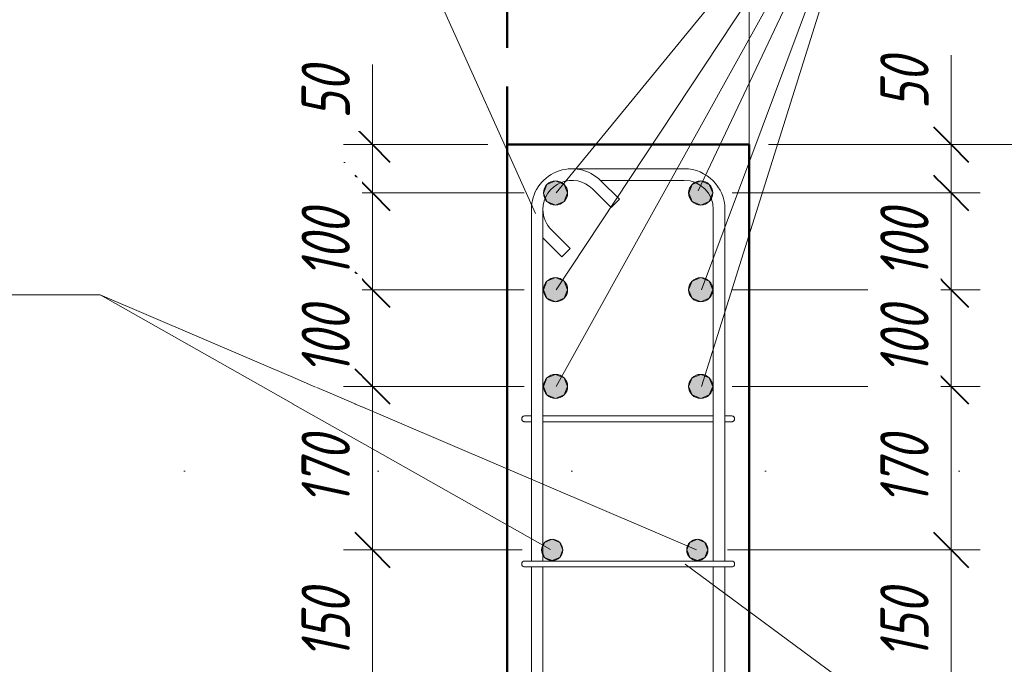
# Model space of a CAD drawing. Header units: millimetres. Extents: x 69109 to 82042, y -118926 to 7624.
# Tile 15 of 31: x 69646 to 70664, y 4863 to 5529. Entities that reach past the tile are written whole.
import ezdxf

# ---------------------------------------------------------------- set-up
doc = ezdxf.new("R2010")
doc.units = ezdxf.units.MM
for name, pattern in [('ADSK_Линия разреза', [400, 0, -200, 0, -200]), ('ADSK_Линия сетки', [500, 400, -50, 0, -50]), ('ADSK_Невидимые', [100, 60, -40]), ('ADSK_Пунктирная_п5', [100, 0, -100])]:
    doc.linetypes.add(name, pattern=pattern)
for name, color, linetype, lineweight in [('A-____-____-DIMS', 211, 'Continuous', 9), ('A-____-____-DIMS-20', 211, 'Continuous', 9), ('A-FLOR-____-OTLN', 192, 'Continuous', 20), ('A-WALL-____-HDLN', 110, 'ADSK_Невидимые', 20), ('G-____-____-SYMB', 111, 'ADSK_Пунктирная_п5', 20), ('S-COLS-____-MCUT', 52, 'Continuous', 50), ('S-GRID-____-OTLN', 1, 'Continuous', 9), ('S-RBAR-____-IDEN', 171, 'Continuous', 20), ('S-RBAR-____-MCUT', 171, 'Continuous', 20), ('S-RBAR-____-OTLN', 171, 'Continuous', 100)]:
    doc.layers.add(name, color=color, linetype=linetype, lineweight=lineweight)
doc.styles.add('GOST Common_I_2', font='GOST_Common Italic.ttf', dxfattribs={"width": 0.8, "height": 50})
doc.dimstyles.new('ADSK_Округление_5мм__Узкий_', dxfattribs={"dimscale": 304.8, "dimtxt": 0.164979, "dimasz": 0.11811, "dimexe": 0.098425, "dimexo": 0.000215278, "dimgap": 0.026247, "dimtad": 1, "dimdec": 0, "dimlfac": 304.8, "dimrnd": 5, "dimdsep": 46, "dimtxsty": 'GOST Common_I_2', "dimblk1": 'OBLIQUE', "dimblk2": 'OBLIQUE', "dimsah": 1, "dimcen": 0.09, "dimdle": 0.098425, "dimazin": 0, "dimtfac": 1, "dimtdec": 4, "dimtix": 1, "dimtmove": 1, "dimatfit": 3, "dimfxl": 1, "dimtvp": 1, "dimtfill": 1, "dimtolj": 1, "dimtzin": 0, "dimlwd": 20, "dimlwe": 20, "dimarcsym": 2})
doc.dimstyles.new('ADSK_Округление_5мм__Узкий__1', dxfattribs={"dimscale": 304.8, "dimtxt": 0.164979, "dimasz": 0.11811, "dimexe": 0.098425, "dimexo": 0.000215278, "dimgap": 0.026247, "dimtad": 1, "dimdec": 0, "dimlfac": 304.8, "dimrnd": 5, "dimdsep": 46, "dimtxsty": 'GOST Common_I_2', "dimblk1": 'OBLIQUE', "dimblk2": 'OBLIQUE', "dimsah": 1, "dimcen": 0.09, "dimdle": 0.098425, "dimazin": 0, "dimtfac": 1, "dimtdec": 4, "dimtix": 1, "dimtmove": 0, "dimatfit": 3, "dimfxl": 1, "dimtvp": 1, "dimtfill": 1, "dimtolj": 1, "dimtzin": 0, "dimlwd": 20, "dimlwe": 20, "dimarcsym": 2})

# ---------------------------------------------------------------- blocks, each defined once
blk = doc.blocks.new('DIMBLOCK5-КЖ1_ПЭ_ВЭ1_Армирование_Пилоны_Пм-1_7')
at = {"layer": 'A-____-____-DIMS-20', "lineweight": 40}
for p, q in [((70608.8, 4981), (70590.8, 4999)), ((70608.8, 4981), (70626.8, 4963)), ((70608.8, 4831), (70590.8, 4849)), ((70608.8, 4831), (70626.8, 4813))]:
    blk.add_line(p, q, dxfattribs=at)
at = {"layer": 'A-____-____-DIMS-20', "lineweight": 20}
for p, q in [((70608.8, 4981), (70377.5, 4981)), ((70608.8, 4831), (70608.8, 4981)), ((70608.8, 4981), (70638.8, 4981)), ((70608.8, 4831), (70377.5, 4831)), ((70608.8, 4831), (70638.8, 4831))]:
    blk.add_line(p, q, dxfattribs=at)
at = {"layer": 'A-____-____-DIMS-20', "color": 0, "lineweight": 20, "insert": (70535.5, 4867.7), "char_height": 50, "width": 92.048, "attachment_point": 1, "rotation": 90, "line_spacing_factor": 1.022761, "style": 'GOST Common_I_2', "bg_fill": 3, "box_fill_scale": 1.25, "bg_fill_color": 256, "bg_fill_true_color": 13158600, "bg_fill_transparency": 0}
blk.add_mtext('150', dxfattribs=at)
blk = doc.blocks.new('_Oblique')
at = {"color": 0, "linetype": 'ByBlock', "lineweight": -2}
blk.add_line((-0.5, -0.5), (0.5, 0.5), dxfattribs=at)
blk = doc.blocks.new('DIMBLOCK6-КЖ1_ПЭ_ВЭ1_Армирование_Пилоны_Пм-1_7')
at = {"layer": 'A-____-____-DIMS-20', "lineweight": 40}
for p, q in [((70608.8, 5150), (70590.8, 5168)), ((70608.8, 5150), (70626.8, 5132)), ((70608.8, 4981), (70590.8, 4999)), ((70608.8, 4981), (70626.8, 4963))]:
    blk.add_line(p, q, dxfattribs=at)
at = {"layer": 'A-____-____-DIMS-20', "lineweight": 20}
for p, q in [((70608.8, 5150), (70382.5, 5150)), ((70608.8, 4981), (70608.8, 5150)), ((70608.8, 5150), (70638.8, 5150)), ((70608.8, 4981), (70377.5, 4981)), ((70608.8, 4981), (70638.8, 4981))]:
    blk.add_line(p, q, dxfattribs=at)
at = {"layer": 'A-____-____-DIMS-20', "color": 0, "lineweight": 20, "insert": (70535.5, 5027.2), "char_height": 50, "width": 92.048, "attachment_point": 1, "rotation": 90, "line_spacing_factor": 1.022761, "style": 'GOST Common_I_2', "bg_fill": 3, "box_fill_scale": 1.25, "bg_fill_color": 256, "bg_fill_true_color": 13158600, "bg_fill_transparency": 0}
blk.add_mtext('170', dxfattribs=at)
blk = doc.blocks.new('DIMBLOCK7-КЖ1_ПЭ_ВЭ1_Армирование_Пилоны_Пм-1_7')
at = {"layer": 'A-____-____-DIMS-20', "lineweight": 40}
for p, q in [((70608.8, 5250), (70590.8, 5268)), ((70608.8, 5250), (70626.8, 5232)), ((70608.8, 5150), (70590.8, 5168)), ((70608.8, 5150), (70626.8, 5132))]:
    blk.add_line(p, q, dxfattribs=at)
at = {"layer": 'A-____-____-DIMS-20', "lineweight": 20}
for p, q in [((70608.8, 5250), (70382.5, 5250)), ((70608.8, 5150), (70608.8, 5250)), ((70608.8, 5250), (70638.8, 5250)), ((70608.8, 5150), (70382.5, 5150)), ((70608.8, 5150), (70638.8, 5150))]:
    blk.add_line(p, q, dxfattribs=at)
at = {"layer": 'A-____-____-DIMS-20', "color": 0, "lineweight": 20, "insert": (70535.5, 5161.7), "char_height": 50, "width": 92.048, "attachment_point": 1, "rotation": 90, "line_spacing_factor": 1.022761, "style": 'GOST Common_I_2', "bg_fill": 3, "box_fill_scale": 1.25, "bg_fill_color": 256, "bg_fill_true_color": 13158600, "bg_fill_transparency": 0}
blk.add_mtext('100', dxfattribs=at)
blk = doc.blocks.new('DIMBLOCK8-КЖ1_ПЭ_ВЭ1_Армирование_Пилоны_Пм-1_7')
at = {"layer": 'A-____-____-DIMS-20', "lineweight": 40}
for p, q in [((70608.8, 5350), (70590.8, 5368)), ((70608.8, 5350), (70626.8, 5332)), ((70608.8, 5250), (70590.8, 5268)), ((70608.8, 5250), (70626.8, 5232))]:
    blk.add_line(p, q, dxfattribs=at)
at = {"layer": 'A-____-____-DIMS-20', "lineweight": 20}
for p, q in [((70608.8, 5350), (70382.5, 5350)), ((70608.8, 5250), (70608.8, 5350)), ((70608.8, 5350), (70638.8, 5350)), ((70608.8, 5250), (70382.5, 5250)), ((70608.8, 5250), (70638.8, 5250))]:
    blk.add_line(p, q, dxfattribs=at)
at = {"layer": 'A-____-____-DIMS-20', "color": 0, "lineweight": 20, "insert": (70535.5, 5261.7), "char_height": 50, "width": 92.048, "attachment_point": 1, "rotation": 90, "line_spacing_factor": 1.022761, "style": 'GOST Common_I_2', "bg_fill": 3, "box_fill_scale": 1.25, "bg_fill_color": 256, "bg_fill_true_color": 13158600, "bg_fill_transparency": 0}
blk.add_mtext('100', dxfattribs=at)
blk = doc.blocks.new('DIMBLOCK9-КЖ1_ПЭ_ВЭ1_Армирование_Пилоны_Пм-1_7')
at = {"layer": 'A-____-____-DIMS-20', "lineweight": 20}
for p, q in [((70608.8, 5492.5), (70608.8, 5426.3)), ((70608.8, 5350), (70608.8, 5430)), ((70608.8, 5426.3), (70608.8, 5375)), ((70608.8, 5400), (70420, 5400)), ((70608.8, 5400), (70638.8, 5400)), ((70608.8, 5350), (70382.5, 5350)), ((70608.8, 5350), (70638.8, 5350))]:
    blk.add_line(p, q, dxfattribs=at)
at = {"layer": 'A-____-____-DIMS-20', "lineweight": 40}
for p, q in [((70608.8, 5400), (70590.8, 5418)), ((70608.8, 5400), (70626.8, 5382)), ((70608.8, 5350), (70590.8, 5368)), ((70608.8, 5350), (70626.8, 5332))]:
    blk.add_line(p, q, dxfattribs=at)
at = {"layer": 'A-____-____-DIMS-20', "color": 0, "lineweight": 20, "insert": (70535.5, 5436.3), "char_height": 50, "width": 67.502, "attachment_point": 1, "rotation": 90, "line_spacing_factor": 1.022761, "style": 'GOST Common_I_2', "bg_fill": 3, "box_fill_scale": 1.25, "bg_fill_color": 256, "bg_fill_true_color": 13158600, "bg_fill_transparency": 0}
blk.add_mtext('50', dxfattribs=at)
blk = doc.blocks.new('DIMBLOCK10-КЖ1_ПЭ_ВЭ1_Армирование_Пилоны_Пм-1_7')
at = {"layer": 'A-____-____-DIMS-20', "lineweight": 20}
for p, q in [((70010.9, 5482.7), (70010.9, 5416.5)), ((70010.9, 5430), (70010.9, 5350)), ((70010.9, 5416.5), (70010.9, 5375)), ((70010.9, 5400), (69980.9, 5400)), ((70010.9, 5400), (70130, 5400)), ((70010.9, 5350), (69980.9, 5350)), ((70010.9, 5350), (70167.5, 5350))]:
    blk.add_line(p, q, dxfattribs=at)
at = {"layer": 'A-____-____-DIMS-20', "lineweight": 40}
for p, q in [((70010.9, 5400), (69992.9, 5418)), ((70010.9, 5400), (70028.9, 5382)), ((70010.9, 5350), (69992.9, 5368)), ((70010.9, 5350), (70028.9, 5332))]:
    blk.add_line(p, q, dxfattribs=at)
at = {"layer": 'A-____-____-DIMS-20', "color": 0, "lineweight": 20, "insert": (69937.5, 5426.5), "char_height": 50, "width": 67.502, "attachment_point": 1, "rotation": 90, "line_spacing_factor": 1.022761, "style": 'GOST Common_I_2', "bg_fill": 3, "box_fill_scale": 1.25, "bg_fill_color": 256, "bg_fill_true_color": 13158600, "bg_fill_transparency": 0}
blk.add_mtext('50', dxfattribs=at)
blk = doc.blocks.new('DIMBLOCK11-КЖ1_ПЭ_ВЭ1_Армирование_Пилоны_Пм-1_7')
at = {"layer": 'A-____-____-DIMS-20', "lineweight": 40}
for p, q in [((70010.9, 5350), (69992.9, 5368)), ((70010.9, 5350), (70028.9, 5332)), ((70010.9, 5250), (69992.9, 5268)), ((70010.9, 5250), (70028.9, 5232))]:
    blk.add_line(p, q, dxfattribs=at)
at = {"layer": 'A-____-____-DIMS-20', "lineweight": 20}
for p, q in [((70010.9, 5350), (69980.9, 5350)), ((70010.9, 5350), (70010.9, 5250)), ((70010.9, 5350), (70167.5, 5350)), ((70010.9, 5250), (69980.9, 5250)), ((70010.9, 5250), (70167.5, 5250))]:
    blk.add_line(p, q, dxfattribs=at)
at = {"layer": 'A-____-____-DIMS-20', "color": 0, "lineweight": 20, "insert": (69937.5, 5261.7), "char_height": 50, "width": 92.048, "attachment_point": 1, "rotation": 90, "line_spacing_factor": 1.022761, "style": 'GOST Common_I_2', "bg_fill": 3, "box_fill_scale": 1.25, "bg_fill_color": 256, "bg_fill_true_color": 13158600, "bg_fill_transparency": 0}
blk.add_mtext('100', dxfattribs=at)
blk = doc.blocks.new('DIMBLOCK12-КЖ1_ПЭ_ВЭ1_Армирование_Пилоны_Пм-1_7')
at = {"layer": 'A-____-____-DIMS-20', "lineweight": 40}
for p, q in [((70010.9, 5250), (69992.9, 5268)), ((70010.9, 5250), (70028.9, 5232)), ((70010.9, 5150), (69992.9, 5168)), ((70010.9, 5150), (70028.9, 5132))]:
    blk.add_line(p, q, dxfattribs=at)
at = {"layer": 'A-____-____-DIMS-20', "lineweight": 20}
for p, q in [((70010.9, 5250), (69980.9, 5250)), ((70010.9, 5250), (70010.9, 5150)), ((70010.9, 5250), (70167.5, 5250)), ((70010.9, 5150), (69980.9, 5150)), ((70010.9, 5150), (70167.5, 5150))]:
    blk.add_line(p, q, dxfattribs=at)
at = {"layer": 'A-____-____-DIMS-20', "color": 0, "lineweight": 20, "insert": (69937.5, 5161.7), "char_height": 50, "width": 92.048, "attachment_point": 1, "rotation": 90, "line_spacing_factor": 1.022761, "style": 'GOST Common_I_2', "bg_fill": 3, "box_fill_scale": 1.25, "bg_fill_color": 256, "bg_fill_true_color": 13158600, "bg_fill_transparency": 0}
blk.add_mtext('100', dxfattribs=at)
blk = doc.blocks.new('DIMBLOCK13-КЖ1_ПЭ_ВЭ1_Армирование_Пилоны_Пм-1_7')
at = {"layer": 'A-____-____-DIMS-20', "lineweight": 40}
for p, q in [((70010.9, 5150), (69992.9, 5168)), ((70010.9, 5150), (70028.9, 5132)), ((70010.9, 4981), (69992.9, 4999)), ((70010.9, 4981), (70028.9, 4963))]:
    blk.add_line(p, q, dxfattribs=at)
at = {"layer": 'A-____-____-DIMS-20', "lineweight": 20}
for p, q in [((70010.9, 5150), (69980.9, 5150)), ((70010.9, 5150), (70010.9, 4981)), ((70010.9, 5150), (70167.5, 5150)), ((70010.9, 4981), (69980.9, 4981)), ((70010.9, 4981), (70165.5, 4981))]:
    blk.add_line(p, q, dxfattribs=at)
at = {"layer": 'A-____-____-DIMS-20', "color": 0, "lineweight": 20, "insert": (69937.5, 5027.2), "char_height": 50, "width": 92.048, "attachment_point": 1, "rotation": 90, "line_spacing_factor": 1.022761, "style": 'GOST Common_I_2', "bg_fill": 3, "box_fill_scale": 1.25, "bg_fill_color": 256, "bg_fill_true_color": 13158600, "bg_fill_transparency": 0}
blk.add_mtext('170', dxfattribs=at)
blk = doc.blocks.new('DIMBLOCK14-КЖ1_ПЭ_ВЭ1_Армирование_Пилоны_Пм-1_7')
at = {"layer": 'A-____-____-DIMS-20', "lineweight": 40}
for p, q in [((70010.9, 4981), (69992.9, 4999)), ((70010.9, 4981), (70028.9, 4963)), ((70010.9, 4831), (69992.9, 4849)), ((70010.9, 4831), (70028.9, 4813))]:
    blk.add_line(p, q, dxfattribs=at)
at = {"layer": 'A-____-____-DIMS-20', "lineweight": 20}
for p, q in [((70010.9, 4981), (69980.9, 4981)), ((70010.9, 4981), (70010.9, 4831)), ((70010.9, 4981), (70165.5, 4981)), ((70010.9, 4831), (69980.9, 4831)), ((70010.9, 4831), (70165.5, 4831))]:
    blk.add_line(p, q, dxfattribs=at)
at = {"layer": 'A-____-____-DIMS-20', "color": 0, "lineweight": 20, "insert": (69937.5, 4867.7), "char_height": 50, "width": 92.048, "attachment_point": 1, "rotation": 90, "line_spacing_factor": 1.022761, "style": 'GOST Common_I_2', "bg_fill": 3, "box_fill_scale": 1.25, "bg_fill_color": 256, "bg_fill_true_color": 13158600, "bg_fill_transparency": 0}
blk.add_mtext('150', dxfattribs=at)
blk = doc.blocks.new('DIMBLOCK23-КЖ1_ПЭ_ВЭ1_Армирование_Пилоны_Пм-1_7')
at = {"layer": 'A-____-____-DIMS-20', "lineweight": 20}
for p, q in [((70821.2, 4370), (70821.2, 5430)), ((70821.2, 5400), (70420, 5400)), ((70821.2, 5400), (70851.2, 5400)), ((70821.2, 4400), (70420, 4400)), ((70821.2, 4400), (70851.2, 4400))]:
    blk.add_line(p, q, dxfattribs=at)
at = {"layer": 'A-____-____-DIMS-20', "lineweight": 40}
for p, q in [((70821.2, 5400), (70803.2, 5418)), ((70821.2, 5400), (70839.2, 5382)), ((70821.2, 4400), (70803.2, 4418)), ((70821.2, 4400), (70839.2, 4382))]:
    blk.add_line(p, q, dxfattribs=at)
at = {"layer": 'A-____-____-DIMS-20', "color": 0, "lineweight": 20, "insert": (70747.8, 4847.6), "char_height": 50, "width": 125.8, "attachment_point": 1, "rotation": 90, "line_spacing_factor": 1.022761, "style": 'GOST Common_I_2', "bg_fill": 3, "box_fill_scale": 1.25, "bg_fill_color": 256, "bg_fill_true_color": 13158600, "bg_fill_transparency": 0}
blk.add_mtext('1000', dxfattribs=at)
blk = doc.blocks.new('Ricom_Марка_АрматурныйСтержень - Поз_ тип_Шаг-995026-КЖ1_ПЭ_ВЭ1_Армирование_Пилоны_Пм-1_7')
at = {"layer": 'S-RBAR-____-IDEN'}
blk.add_line((69270.4, 5244.6), (69670.4, 5244.6), dxfattribs=at)

msp = doc.modelspace()

# ---------------------------------------------------------------- hatches: boundary and pattern name
at = {"layer": 'S-RBAR-____-MCUT'}
h = msp.add_hatch(color=256, dxfattribs=at)
edge = h.paths.add_edge_path()
edge.add_arc((70200.0012, 5350.0108), 12.5, 0, 360)
for points in [[(70200.0012, 5337.5108), (70208.8401, 5341.172), (70212.5012, 5350.0108), (70208.8401, 5358.8496), (70200.0012, 5362.5108), (70191.121, 5358.7497), (70187.6167, 5349.732), (70191.1624, 5341.172)], [(70350.0012, 5337.5108), (70358.8401, 5341.172), (70362.5012, 5350.0108), (70358.8401, 5358.8496), (70350.0012, 5362.5108), (70341.1624, 5358.8496), (70337.6167, 5349.732), (70341.1624, 5341.172)], [(70200.0012, 5237.5108), (70208.8401, 5241.172), (70212.5012, 5250.0108), (70208.8401, 5258.8496), (70200.0012, 5262.5108), (70191.1624, 5258.8496), (70187.5012, 5250.0108), (70191.1624, 5241.172)], [(70350.0012, 5237.5108), (70358.8401, 5241.172), (70362.5012, 5250.0108), (70358.8401, 5258.8496), (70350.0012, 5262.5108), (70341.1624, 5258.8496), (70337.5012, 5250.0108), (70341.1624, 5241.172)], [(70200.0012, 5137.5108), (70208.8401, 5141.172), (70212.5012, 5150.0108), (70208.8401, 5158.8496), (70200.0012, 5162.5108), (70191.1624, 5158.8496), (70187.5012, 5150.0108), (70191.1624, 5141.172)], [(70350.0012, 5137.5108), (70358.8401, 5141.172), (70362.5012, 5150.0108), (70358.8401, 5158.8496), (70350.0012, 5162.5108), (70341.1624, 5158.8496), (70337.5012, 5150.0108), (70341.1624, 5141.172)], [(70196.5013, 4970.0108), (70204.2795, 4973.2326), (70207.5013, 4981.0108), (70204.2795, 4988.789), (70196.5013, 4992.0108), (70188.7231, 4988.789), (70185.5013, 4981.0108), (70188.7231, 4973.2326), (70191.121, 4972.2394)], [(70346.5013, 4970.0108), (70354.2795, 4973.2326), (70357.5013, 4981.0108), (70354.2795, 4988.789), (70346.5013, 4992.0108), (70338.7231, 4988.789), (70335.5013, 4981.0108), (70338.7231, 4973.2326)]]:
    msp.add_hatch(color=256, dxfattribs=at).paths.add_polyline_path(points)
h = msp.add_hatch(color=256, dxfattribs=at)
edge = h.paths.add_edge_path()
edge.add_arc((70350.0012, 5350.0108), 12.5, 0, 360)
h = msp.add_hatch(color=256, dxfattribs=at)
edge = h.paths.add_edge_path()
edge.add_arc((70200.0012, 5250.0108), 12.5, 0, 360)
h = msp.add_hatch(color=256, dxfattribs=at)
edge = h.paths.add_edge_path()
edge.add_arc((70350.0012, 5250.0108), 12.5, 0, 360)
h = msp.add_hatch(color=256, dxfattribs=at)
edge = h.paths.add_edge_path()
edge.add_arc((70200.0012, 5150.0108), 12.5, 0, 360)
h = msp.add_hatch(color=256, dxfattribs=at)
edge = h.paths.add_edge_path()
edge.add_arc((70350.0012, 5150.0108), 12.5, 0, 360)
h = msp.add_hatch(color=256, dxfattribs=at)
edge = h.paths.add_edge_path()
edge.add_arc((70196.5013, 4981.0108), 11, 0, 360)
h = msp.add_hatch(color=256, dxfattribs=at)
edge = h.paths.add_edge_path()
edge.add_arc((70346.5013, 4981.0108), 11, 0, 360)

# ---------------------------------------------------------------- linework, layer by layer
at = {"layer": 'A-FLOR-____-OTLN'}
msp.add_line((70400, 5400.0604), (70400, 5867.3345), dxfattribs=at)
at = {"layer": 'A-WALL-____-HDLN', "lineweight": 50}
msp.add_line((70150, 5400.0604), (70150, 5867.3345), dxfattribs=at)
at = {"layer": 'G-____-____-SYMB', "linetype": 'ADSK_Линия разреза'}
for p, q in [((69981.9124, 3580.5096), (69981.9124, 6452.1609)), ((71217.1924, 5062.5867), (69183.2376, 5062.5867))]:
    msp.add_line(p, q, dxfattribs=at)
at = {"layer": 'S-COLS-____-MCUT'}
for p, q in [((70400, 5400.0108), (70150, 5400.0108)), ((70150, 5400.0108), (70150, 4400.0108)), ((70400, 4400.0108), (70400, 5400.0108))]:
    msp.add_line(p, q, dxfattribs=at)
at = {"layer": 'S-GRID-____-OTLN', "linetype": 'ADSK_Линия сетки'}
msp.add_line((70150, 6456.1297), (70150, 3576.5408), dxfattribs=at)
at = {"layer": 'S-RBAR-____-IDEN'}
msp.add_line((69729.4567, 5244.6227), (69670.3644, 5244.6227), dxfattribs=at)
msp.add_line((69729.4567, 5244.6227), (69670.3644, 5244.6227), dxfattribs=at)
at = {"layer": 'S-RBAR-____-MCUT'}
for p, q in [((70200.0012, 5362.5108), (70191.121, 5358.7497)), ((70208.8401, 5358.8496), (70200.0012, 5362.5108)), ((70350.0012, 5362.5108), (70341.1624, 5358.8496)), ((70358.8401, 5358.8496), (70350.0012, 5362.5108)), ((70191.121, 5358.7497), (70187.6167, 5349.732)), ((70212.5012, 5350.0108), (70208.8401, 5358.8496)), ((70341.1624, 5358.8496), (70337.6167, 5349.732)), ((70362.5012, 5350.0108), (70358.8401, 5358.8496)), ((70187.6167, 5349.732), (70191.1624, 5341.172)), ((70191.1624, 5341.172), (70200.0012, 5337.5108)), ((70200.0012, 5337.5108), (70208.8401, 5341.172)), ((70208.8401, 5341.172), (70212.5012, 5350.0108)), ((70337.6167, 5349.732), (70341.1624, 5341.172)), ((70341.1624, 5341.172), (70350.0012, 5337.5108)), ((70350.0012, 5337.5108), (70358.8401, 5341.172)), ((70358.8401, 5341.172), (70362.5012, 5350.0108)), ((70200.0012, 5262.5108), (70191.1624, 5258.8496)), ((70208.8401, 5258.8496), (70200.0012, 5262.5108)), ((70350.0012, 5262.5108), (70341.1624, 5258.8496)), ((70358.8401, 5258.8496), (70350.0012, 5262.5108)), ((70191.1624, 5258.8496), (70187.5012, 5250.0108)), ((70187.5012, 5250.0108), (70191.1624, 5241.172)), ((70212.5012, 5250.0108), (70208.8401, 5258.8496)), ((70208.8401, 5241.172), (70212.5012, 5250.0108)), ((70341.1624, 5258.8496), (70337.5012, 5250.0108)), ((70337.5012, 5250.0108), (70341.1624, 5241.172)), ((70362.5012, 5250.0108), (70358.8401, 5258.8496)), ((70358.8401, 5241.172), (70362.5012, 5250.0108)), ((70191.1624, 5241.172), (70200.0012, 5237.5108)), ((70200.0012, 5237.5108), (70208.8401, 5241.172)), ((70341.1624, 5241.172), (70350.0012, 5237.5108)), ((70350.0012, 5237.5108), (70358.8401, 5241.172)), ((70191.1624, 5158.8496), (70187.5012, 5150.0108)), ((70200.0012, 5162.5108), (70191.1624, 5158.8496)), ((70208.8401, 5158.8496), (70200.0012, 5162.5108)), ((70212.5012, 5150.0108), (70208.8401, 5158.8496)), ((70341.1624, 5158.8496), (70337.5012, 5150.0108)), ((70350.0012, 5162.5108), (70341.1624, 5158.8496)), ((70358.8401, 5158.8496), (70350.0012, 5162.5108)), ((70362.5012, 5150.0108), (70358.8401, 5158.8496)), ((70187.5012, 5150.0108), (70191.1624, 5141.172)), ((70208.8401, 5141.172), (70212.5012, 5150.0108)), ((70337.5012, 5150.0108), (70341.1624, 5141.172)), ((70358.8401, 5141.172), (70362.5012, 5150.0108)), ((70191.1624, 5141.172), (70200.0012, 5137.5108)), ((70200.0012, 5137.5108), (70208.8401, 5141.172)), ((70341.1624, 5141.172), (70350.0012, 5137.5108)), ((70350.0012, 5137.5108), (70358.8401, 5141.172)), ((70188.7231, 4988.789), (70185.5013, 4981.0108)), ((70196.5013, 4992.0108), (70188.7231, 4988.789)), ((70204.2795, 4988.789), (70196.5013, 4992.0108)), ((70207.5013, 4981.0108), (70204.2795, 4988.789)), ((70338.7231, 4988.789), (70335.5013, 4981.0108)), ((70346.5013, 4992.0108), (70338.7231, 4988.789)), ((70354.2795, 4988.789), (70346.5013, 4992.0108)), ((70357.5013, 4981.0108), (70354.2795, 4988.789)), ((70185.5013, 4981.0108), (70188.7231, 4973.2326)), ((70204.2795, 4973.2326), (70207.5013, 4981.0108)), ((70335.5013, 4981.0108), (70338.7231, 4973.2326)), ((70354.2795, 4973.2326), (70357.5013, 4981.0108)), ((70188.7231, 4973.2326), (70191.121, 4972.2394)), ((70191.121, 4972.2394), (70196.5013, 4970.0108)), ((70196.5013, 4970.0108), (70204.2795, 4973.2326)), ((70338.7231, 4973.2326), (70346.5013, 4970.0108)), ((70346.5013, 4970.0108), (70354.2795, 4973.2326))]:
    msp.add_line(p, q, dxfattribs=at)
for centre, radius in [((70200.0012, 5350.0108), 12.5), ((70350.0012, 5350.0108), 12.5), ((70200.0012, 5250.0108), 12.5), ((70350.0012, 5250.0108), 12.5), ((70200.0012, 5150.0108), 12.5), ((70350.0012, 5150.0108), 12.5), ((70196.5013, 4981.0108), 11), ((70346.5013, 4981.0108), 11)]:
    msp.add_circle(centre, radius, dxfattribs=at)
at = {"layer": 'S-RBAR-____-OTLN', "lineweight": 20}
for p, q in [((70217.0012, 5375.0109), (70333.0012, 5375.0109)), ((70246.3067, 5363.0109), (70333.0012, 5363.0109)), ((70246.6997, 5362.7093), (70265.9167, 5343.4923)), ((70238.2144, 5354.2241), (70257.4314, 5335.007)), ((70257.4314, 5335.007), (70265.9167, 5343.4923)), ((70175.0012, 4969.5108), (70175.0012, 5333.0109)), ((70187.0012, 4969.5108), (70187.0012, 5333.0109)), ((70363.0012, 5333.0109), (70363.0012, 4969.5108)), ((70375.0012, 5333.0109), (70375.0012, 4969.5108)), ((70215.005, 5292.5806), (70195.788, 5311.7977)), ((70206.5197, 5284.0953), (70187.3027, 5303.3124)), ((70215.005, 5292.5806), (70206.5197, 5284.0953)), ((70174.6482, 5119.5108), (70167.994, 5119.5108)), ((70187.0012, 5119.5108), (70363.0012, 5119.5108)), ((70381.994, 5119.5108), (70375.1673, 5119.5108)), ((70174.8344, 5113.5108), (70167.994, 5113.5108)), ((70187.0012, 5113.5108), (70363.0012, 5113.5108)), ((70381.994, 5113.5108), (70375.3558, 5113.5108)), ((70186.0012, 4969.5108), (70168.0012, 4969.5108)), ((70186.0012, 4969.5108), (70364.0012, 4969.5108)), ((70382.0012, 4969.5108), (70364.0012, 4969.5108)), ((70186.0012, 4963.5108), (70168.0012, 4963.5108)), ((70175.0012, 4669.5108), (70175.0012, 4963.5108)), ((70186.0012, 4963.5108), (70364.0012, 4963.5108)), ((70187.0012, 4669.5108), (70187.0012, 4963.5108)), ((70363.0012, 4963.5108), (70363.0012, 4669.5108)), ((70382.0012, 4963.5108), (70364.0012, 4963.5108)), ((70375.0012, 4963.5108), (70375.0012, 4669.5108))]:
    msp.add_line(p, q, dxfattribs=at)
for centre, radius, start, end in [((70217.0012, 5333.0109), 42, 45, 180), ((70333.0012, 5333.0109), 42, 360, 90), ((70217.0012, 5333.0109), 30, 45, 180), ((70333.0012, 5333.0109), 30, 0, 90), ((70217.0012, 5333.0109), 30, 180, 225), ((70217.0012, 5333.0109), 42, 224.3223954, 225), ((70167.994, 5116.5108), 3, 90, 270), ((70167.994, 5116.5108), 3, 90, 270), ((70167.994, 5116.5108), 3, 120, 150), ((70167.994, 5116.5108), 3, 120, 150), ((70167.994, 5116.5108), 3, 120, 150), ((70167.994, 5116.5108), 3, 120, 150), ((70167.994, 5116.5108), 3, 120, 150), ((70167.994, 5116.5108), 3, 120, 150), ((70167.994, 5116.5108), 3, 120, 150), ((70167.994, 5116.5108), 3, 120, 150), ((70167.994, 5116.5108), 3, 120, 150), ((70167.994, 5116.5108), 3, 120, 150), ((70167.994, 5116.5108), 3, 120, 150), ((70167.994, 5116.5108), 3, 120, 150), ((70167.994, 5116.5108), 3, 120, 150), ((70167.994, 5116.5108), 3, 120, 150), ((70167.994, 5116.5108), 3, 120, 150), ((70167.994, 5116.5108), 3, 120, 150), ((70167.994, 5116.5108), 3, 120, 150), ((70167.994, 5116.5108), 3, 120, 150), ((70381.994, 5116.5108), 3, 270, 90), ((70381.994, 5116.5108), 3, 270, 90), ((70381.994, 5116.5108), 3, 30, 60), ((70381.994, 5116.5108), 3, 30, 60), ((70381.994, 5116.5108), 3, 30, 60), ((70381.994, 5116.5108), 3, 30, 60), ((70381.994, 5116.5108), 3, 30, 60), ((70381.994, 5116.5108), 3, 30, 60), ((70381.994, 5116.5108), 3, 30, 60), ((70381.994, 5116.5108), 3, 30, 60), ((70381.994, 5116.5108), 3, 30, 60), ((70381.994, 5116.5108), 3, 30, 60), ((70381.994, 5116.5108), 3, 30, 60), ((70381.994, 5116.5108), 3, 30, 60), ((70381.994, 5116.5108), 3, 30, 60), ((70381.994, 5116.5108), 3, 30, 60), ((70381.994, 5116.5108), 3, 30, 60), ((70381.994, 5116.5108), 3, 30, 60), ((70381.994, 5116.5108), 3, 30, 60), ((70381.994, 5116.5108), 3, 30, 60), ((70167.994, 5116.5108), 3, 210, 234.7395742), ((70167.994, 5116.5108), 3, 210, 234.7395742), ((70167.994, 5116.5108), 3, 210, 234.7395742), ((70167.994, 5116.5108), 3, 210, 234.7395742), ((70167.994, 5116.5108), 3, 210, 234.7395742), ((70167.994, 5116.5108), 3, 210, 234.7395742), ((70167.994, 5116.5108), 3, 210, 234.7395742), ((70167.994, 5116.5108), 3, 210, 234.7395742), ((70167.994, 5116.5108), 3, 210, 234.7395742), ((70167.994, 5116.5108), 3, 210, 234.7395742), ((70167.994, 5116.5108), 3, 210, 234.7395742), ((70167.994, 5116.5108), 3, 210, 234.7395742), ((70167.994, 5116.5108), 3, 210, 234.7395742), ((70167.994, 5116.5108), 3, 210, 234.7395742), ((70167.994, 5116.5108), 3, 210, 234.7395742), ((70167.994, 5116.5108), 3, 210, 234.7395742), ((70167.994, 5116.5108), 3, 210, 234.7395742), ((70167.994, 5116.5108), 3, 210, 234.7395742), ((70167.994, 5116.5108), 3, 255, 270), ((70167.994, 5116.5108), 3, 255, 270), ((70167.994, 5116.5108), 3, 255, 270), ((70167.994, 5116.5108), 3, 255, 270), ((70167.994, 5116.5108), 3, 255, 270), ((70167.994, 5116.5108), 3, 255, 270), ((70167.994, 5116.5108), 3, 255, 270), ((70167.994, 5116.5108), 3, 255, 270), ((70167.994, 5116.5108), 3, 255, 270), ((70167.994, 5116.5108), 3, 255, 270), ((70167.994, 5116.5108), 3, 255, 270), ((70167.994, 5116.5108), 3, 255, 270), ((70167.994, 5116.5108), 3, 255, 270), ((70167.994, 5116.5108), 3, 255, 270), ((70167.994, 5116.5108), 3, 255, 270), ((70167.994, 5116.5108), 3, 255, 270), ((70167.994, 5116.5108), 3, 255, 270), ((70167.994, 5116.5108), 3, 255, 270), ((70381.994, 5116.5108), 3, 270, 285), ((70381.994, 5116.5108), 3, 270, 285), ((70381.994, 5116.5108), 3, 270, 285), ((70381.994, 5116.5108), 3, 270, 285), ((70381.994, 5116.5108), 3, 270, 285), ((70381.994, 5116.5108), 3, 270, 285), ((70381.994, 5116.5108), 3, 270, 285), ((70381.994, 5116.5108), 3, 270, 285), ((70381.994, 5116.5108), 3, 270, 285), ((70381.994, 5116.5108), 3, 270, 285), ((70381.994, 5116.5108), 3, 270, 285), ((70381.994, 5116.5108), 3, 270, 285), ((70381.994, 5116.5108), 3, 270, 285), ((70381.994, 5116.5108), 3, 270, 285), ((70381.994, 5116.5108), 3, 270, 285), ((70381.994, 5116.5108), 3, 270, 285), ((70381.994, 5116.5108), 3, 270, 285), ((70381.994, 5116.5108), 3, 270, 285), ((70381.994, 5116.5108), 3, 305.2604258, 330), ((70381.994, 5116.5108), 3, 305.2604258, 330), ((70381.994, 5116.5108), 3, 305.2604258, 330), ((70381.994, 5116.5108), 3, 305.2604258, 330), ((70381.994, 5116.5108), 3, 305.2604258, 330), ((70381.994, 5116.5108), 3, 305.2604258, 330), ((70381.994, 5116.5108), 3, 305.2604258, 330), ((70381.994, 5116.5108), 3, 305.2604258, 330), ((70381.994, 5116.5108), 3, 305.2604258, 330), ((70381.994, 5116.5108), 3, 305.2604258, 330), ((70381.994, 5116.5108), 3, 305.2604258, 330), ((70381.994, 5116.5108), 3, 305.2604258, 330), ((70381.994, 5116.5108), 3, 305.2604258, 330), ((70381.994, 5116.5108), 3, 305.2604258, 330), ((70381.994, 5116.5108), 3, 305.2604258, 330), ((70381.994, 5116.5108), 3, 305.2604258, 330), ((70381.994, 5116.5108), 3, 305.2604258, 330), ((70381.994, 5116.5108), 3, 305.2604258, 330), ((70168.0012, 4966.5108), 3, 90, 270), ((70168.0012, 4966.5108), 3, 90, 270), ((70168.0012, 4966.5108), 3, 121.4345004, 150), ((70168.0012, 4966.5108), 3, 121.4345004, 150), ((70168.0012, 4966.5108), 3, 121.4345004, 150), ((70168.0012, 4966.5108), 3, 121.4345004, 150), ((70168.0012, 4966.5108), 3, 121.4345004, 150), ((70168.0012, 4966.5108), 3, 121.4345004, 150), ((70168.0012, 4966.5108), 3, 121.4345004, 150), ((70168.0012, 4966.5108), 3, 121.4345004, 150), ((70168.0012, 4966.5108), 3, 121.4345004, 150), ((70168.0012, 4966.5108), 3, 121.4345004, 150), ((70168.0012, 4966.5108), 3, 121.4345004, 150), ((70168.0012, 4966.5108), 3, 121.4345004, 150), ((70168.0012, 4966.5108), 3, 121.4345004, 150), ((70168.0012, 4966.5108), 3, 121.4345004, 150), ((70168.0012, 4966.5108), 3, 121.4345004, 150), ((70168.0012, 4966.5108), 3, 121.4345004, 150), ((70168.0012, 4966.5108), 3, 121.4345004, 150), ((70168.0012, 4966.5108), 3, 121.4345004, 150), ((70168.0012, 4966.5108), 3, 210, 240), ((70168.0012, 4966.5108), 3, 210, 240), ((70168.0012, 4966.5108), 3, 210, 240), ((70168.0012, 4966.5108), 3, 210, 240), ((70168.0012, 4966.5108), 3, 210, 240), ((70168.0012, 4966.5108), 3, 210, 240), ((70168.0012, 4966.5108), 3, 210, 240), ((70168.0012, 4966.5108), 3, 210, 240), ((70168.0012, 4966.5108), 3, 210, 240), ((70168.0012, 4966.5108), 3, 210, 240), ((70168.0012, 4966.5108), 3, 210, 240), ((70168.0012, 4966.5108), 3, 210, 240), ((70168.0012, 4966.5108), 3, 210, 240), ((70168.0012, 4966.5108), 3, 210, 240), ((70168.0012, 4966.5108), 3, 210, 240), ((70168.0012, 4966.5108), 3, 210, 240), ((70168.0012, 4966.5108), 3, 210, 240), ((70168.0012, 4966.5108), 3, 210, 240), ((70382.0012, 4966.5108), 3, 270, 90), ((70382.0012, 4966.5108), 3, 270, 90), ((70382.0012, 4966.5108), 3, 300, 330), ((70382.0012, 4966.5108), 3, 300, 330), ((70382.0012, 4966.5108), 3, 300, 330), ((70382.0012, 4966.5108), 3, 300, 330), ((70382.0012, 4966.5108), 3, 300, 330), ((70382.0012, 4966.5108), 3, 300, 330), ((70382.0012, 4966.5108), 3, 300, 330), ((70382.0012, 4966.5108), 3, 300, 330), ((70382.0012, 4966.5108), 3, 300, 330), ((70382.0012, 4966.5108), 3, 300, 330), ((70382.0012, 4966.5108), 3, 300, 330), ((70382.0012, 4966.5108), 3, 300, 330), ((70382.0012, 4966.5108), 3, 300, 330), ((70382.0012, 4966.5108), 3, 300, 330), ((70382.0012, 4966.5108), 3, 300, 330), ((70382.0012, 4966.5108), 3, 300, 330), ((70382.0012, 4966.5108), 3, 300, 330), ((70382.0012, 4966.5108), 3, 300, 330), ((70382.0012, 4966.5108), 3, 30, 58.5654996), ((70382.0012, 4966.5108), 3, 30, 58.5654996), ((70382.0012, 4966.5108), 3, 30, 58.5654996), ((70382.0012, 4966.5108), 3, 30, 58.5654996), ((70382.0012, 4966.5108), 3, 30, 58.5654996), ((70382.0012, 4966.5108), 3, 30, 58.5654996), ((70382.0012, 4966.5108), 3, 30, 58.5654996), ((70382.0012, 4966.5108), 3, 30, 58.5654996), ((70382.0012, 4966.5108), 3, 30, 58.5654996), ((70382.0012, 4966.5108), 3, 30, 58.5654996), ((70382.0012, 4966.5108), 3, 30, 58.5654996), ((70382.0012, 4966.5108), 3, 30, 58.5654996), ((70382.0012, 4966.5108), 3, 30, 58.5654996), ((70382.0012, 4966.5108), 3, 30, 58.5654996), ((70382.0012, 4966.5108), 3, 30, 58.5654996), ((70382.0012, 4966.5108), 3, 30, 58.5654996), ((70382.0012, 4966.5108), 3, 30, 58.5654996), ((70382.0012, 4966.5108), 3, 30, 58.5654996), ((70168.0012, 4966.5108), 3, 255, 270), ((70168.0012, 4966.5108), 3, 255, 270), ((70168.0012, 4966.5108), 3, 255, 270), ((70168.0012, 4966.5108), 3, 255, 270), ((70168.0012, 4966.5108), 3, 255, 270), ((70168.0012, 4966.5108), 3, 255, 270), ((70168.0012, 4966.5108), 3, 255, 270), ((70168.0012, 4966.5108), 3, 255, 270), ((70168.0012, 4966.5108), 3, 255, 270), ((70168.0012, 4966.5108), 3, 255, 270), ((70168.0012, 4966.5108), 3, 255, 270), ((70168.0012, 4966.5108), 3, 255, 270), ((70168.0012, 4966.5108), 3, 255, 270), ((70168.0012, 4966.5108), 3, 255, 270), ((70168.0012, 4966.5108), 3, 255, 270), ((70168.0012, 4966.5108), 3, 255, 270), ((70168.0012, 4966.5108), 3, 255, 270), ((70168.0012, 4966.5108), 3, 255, 270), ((70382.0012, 4966.5108), 3, 270, 285), ((70382.0012, 4966.5108), 3, 270, 285), ((70382.0012, 4966.5108), 3, 270, 285), ((70382.0012, 4966.5108), 3, 270, 285), ((70382.0012, 4966.5108), 3, 270, 285), ((70382.0012, 4966.5108), 3, 270, 285), ((70382.0012, 4966.5108), 3, 270, 285), ((70382.0012, 4966.5108), 3, 270, 285), ((70382.0012, 4966.5108), 3, 270, 285), ((70382.0012, 4966.5108), 3, 270, 285), ((70382.0012, 4966.5108), 3, 270, 285), ((70382.0012, 4966.5108), 3, 270, 285), ((70382.0012, 4966.5108), 3, 270, 285), ((70382.0012, 4966.5108), 3, 270, 285), ((70382.0012, 4966.5108), 3, 270, 285), ((70382.0012, 4966.5108), 3, 270, 285), ((70382.0012, 4966.5108), 3, 270, 285), ((70382.0012, 4966.5108), 3, 270, 285)]:
    msp.add_arc(centre, radius, start, end, dxfattribs=at)

# ---------------------------------------------------------------- block references
at = {"layer": 'S-RBAR-____-IDEN'}
msp.add_blockref('Ricom_Марка_АрматурныйСтержень - Поз_ тип_Шаг-995026-КЖ1_ПЭ_ВЭ1_Армирование_Пилоны_Пм-1_7', (0, 0), dxfattribs=at)

# ---------------------------------------------------------------- texts
at = {"layer": 'S-RBAR-____-IDEN', "lineweight": 9, "insert": (69554.4996, 5324.3733), "char_height": 50, "width": 103.8987, "attachment_point": 1, "style": 'GOST Common_I_2', "bg_fill": 3, "box_fill_scale": 1.25, "bg_fill_color": 256, "bg_fill_true_color": 13158600, "bg_fill_transparency": 0}
msp.add_mtext('500', dxfattribs=at)

# ---------------------------------------------------------------- next in the draw order: dimensions: what is measured, and where the dimension line sits
at = {"layer": 'A-____-____-DIMS', "lineweight": 20}
dim = msp.add_linear_dim(base=(70010.8657, 5350.0108), p1=(70150, 5400.0108), p2=(70187.5012, 5350.0108), angle=90, dimstyle='ADSK_Округление_5мм__Узкий_', override={"dimpost": '<>', "dimfxl": 62.500752}, dxfattribs=at)
dim.commit()
dim.dimension.update_dxf_attribs({"geometry": 'DIMBLOCK10-КЖ1_ПЭ_ВЭ1_Армирование_Пилоны_Пм-1_7', "text_midpoint": (69970.8576, 5460.2091), "dimtype": 160, "text_rotation": 90})
dim = msp.add_linear_dim(base=(70608.8271, 4981.0108), p1=(70357.5013, 4831.0108), p2=(70357.5013, 4981.0108), angle=90, dimstyle='ADSK_Округление_5мм__Узкий__1', override={"dimpost": '<>', "dimfxl": 150}, dxfattribs=at)
dim.commit()
dim.dimension.update_dxf_attribs({"geometry": 'DIMBLOCK5-КЖ1_ПЭ_ВЭ1_Армирование_Пилоны_Пм-1_7', "text_midpoint": (70575.5051, 4906.0108)})

# ---------------------------------------------------------------- next in the draw order: dimensions: what is measured, and where the dimension line sits
for base, p1, p2, override, picture, middle in [((70010.8657, 5250.0108), (70187.5012, 5350.0108), (70187.5012, 5250.0108), {"dimpost": '<>', "dimfxl": 100}, 'DIMBLOCK11-КЖ1_ПЭ_ВЭ1_Армирование_Пилоны_Пм-1_7', (69977.8657, 5300.0108)), ((70608.8271, 5150.0108), (70357.5013, 4981.0108), (70362.5012, 5150.0108), {"dimpost": '<>', "dimfxl": 169.073946}, 'DIMBLOCK6-КЖ1_ПЭ_ВЭ1_Армирование_Пилоны_Пм-1_7', (70575.8271, 5065.5108))]:
    dim = msp.add_linear_dim(base=base, p1=p1, p2=p2, angle=90, dimstyle='ADSK_Округление_5мм__Узкий__1', override=override, dxfattribs=at)
    dim.commit()
    dim.dimension.update_dxf_attribs({"geometry": picture, "text_midpoint": middle})

# ---------------------------------------------------------------- next in the draw order: linework, layer by layer
at = {"layer": 'S-RBAR-____-IDEN'}
msp.add_line((70179.3145, 5328.83), (70008.634, 5708.1203), dxfattribs=at)

# ---------------------------------------------------------------- next in the draw order: dimensions: what is measured, and where the dimension line sits
at = {"layer": 'A-____-____-DIMS', "lineweight": 20}
for base, p1, p2, picture, middle in [((70010.8657, 5150.0108), (70187.5012, 5250.0108), (70187.5012, 5150.0108), 'DIMBLOCK12-КЖ1_ПЭ_ВЭ1_Армирование_Пилоны_Пм-1_7', (69977.8657, 5200.0108)), ((70608.8271, 5250.0108), (70362.5012, 5150.0108), (70362.5012, 5250.0108), 'DIMBLOCK7-КЖ1_ПЭ_ВЭ1_Армирование_Пилоны_Пм-1_7', (70575.8271, 5200.0108))]:
    dim = msp.add_linear_dim(base=base, p1=p1, p2=p2, angle=90, dimstyle='ADSK_Округление_5мм__Узкий__1', override={"dimpost": '<>', "dimfxl": 100}, dxfattribs=at)
    dim.commit()
    dim.dimension.update_dxf_attribs({"geometry": picture, "text_midpoint": middle})

# ---------------------------------------------------------------- next in the draw order: dimensions: what is measured, and where the dimension line sits
for base, p1, p2, override, picture, middle in [((70608.8271, 5350.0108), (70362.5012, 5250.0108), (70362.5012, 5350.0108), {"dimpost": '<>', "dimfxl": 100}, 'DIMBLOCK8-КЖ1_ПЭ_ВЭ1_Армирование_Пилоны_Пм-1_7', (70575.8271, 5300.0108)), ((70010.8657, 4981.0108), (70187.5012, 5150.0108), (70185.5013, 4981.0108), {"dimpost": '<>', "dimfxl": 169.011833}, 'DIMBLOCK13-КЖ1_ПЭ_ВЭ1_Армирование_Пилоны_Пм-1_7', (69977.8657, 5065.5108))]:
    dim = msp.add_linear_dim(base=base, p1=p1, p2=p2, angle=90, dimstyle='ADSK_Округление_5мм__Узкий__1', override=override, dxfattribs=at)
    dim.commit()
    dim.dimension.update_dxf_attribs({"geometry": picture, "text_midpoint": middle})

# ---------------------------------------------------------------- next in the draw order: dimensions: what is measured, and where the dimension line sits
dim = msp.add_linear_dim(base=(70608.8271, 5400.0108), p1=(70362.5012, 5350.0108), p2=(70400, 5400.0108), angle=90, dimstyle='ADSK_Округление_5мм__Узкий_', override={"dimpost": '<>', "dimfxl": 62.499269}, dxfattribs=at)
dim.commit()
dim.dimension.update_dxf_attribs({"geometry": 'DIMBLOCK9-КЖ1_ПЭ_ВЭ1_Армирование_Пилоны_Пм-1_7', "text_midpoint": (70568.819, 5470.0192), "dimtype": 160, "text_rotation": 90})
dim = msp.add_linear_dim(base=(70010.8657, 4831.0108), p1=(70185.5013, 4981.0108), p2=(70185.5013, 4831.0108), angle=90, dimstyle='ADSK_Округление_5мм__Узкий__1', override={"dimpost": '<>', "dimfxl": 150}, dxfattribs=at)
dim.commit()
dim.dimension.update_dxf_attribs({"geometry": 'DIMBLOCK14-КЖ1_ПЭ_ВЭ1_Армирование_Пилоны_Пм-1_7', "text_midpoint": (69977.5437, 4906.0108)})

# ---------------------------------------------------------------- next in the draw order: linework, layer by layer
at = {"layer": 'S-RBAR-____-IDEN'}
for p in [(70345.7209, 4981.0108), (70194.805, 4981.4201)]:
    msp.add_line(p, (69729.4567, 5244.6227), dxfattribs=at)

# ---------------------------------------------------------------- next in the draw order: dimensions: what is measured, and where the dimension line sits
at = {"layer": 'A-____-____-DIMS', "lineweight": 20}
dim = msp.add_linear_dim(base=(70821.185, 5400.0108), p1=(70400, 4400.0108), p2=(70400, 5400.0108), angle=90, dimstyle='ADSK_Округление_5мм__Узкий__1', override={"dimpost": '<>', "dimfxl": 1000}, dxfattribs=at)
dim.commit()
dim.dimension.update_dxf_attribs({"geometry": 'DIMBLOCK23-КЖ1_ПЭ_ВЭ1_Армирование_Пилоны_Пм-1_7', "text_midpoint": (70788.185, 4900.0108)})

# ---------------------------------------------------------------- next in the draw order: linework, layer by layer
at = {"layer": 'S-RBAR-____-IDEN'}
for p, q in [((70200.7816, 5350.0108), (70545.9742, 5772.099)), ((70200.7816, 5250.0108), (70545.9742, 5772.099)), ((70200.7816, 5150.0108), (70545.9742, 5772.099)), ((70347.4141, 5352.3288), (70545.9742, 5772.099)), ((70350.7816, 5150.0108), (70545.9742, 5772.099)), ((70350.7816, 5250.0108), (70545.9742, 5772.099)), ((70334.0595, 4966.1511), (70989.7863, 4482.0765))]:
    msp.add_line(p, q, dxfattribs=at)

doc.saveas('drawing.dxf')
